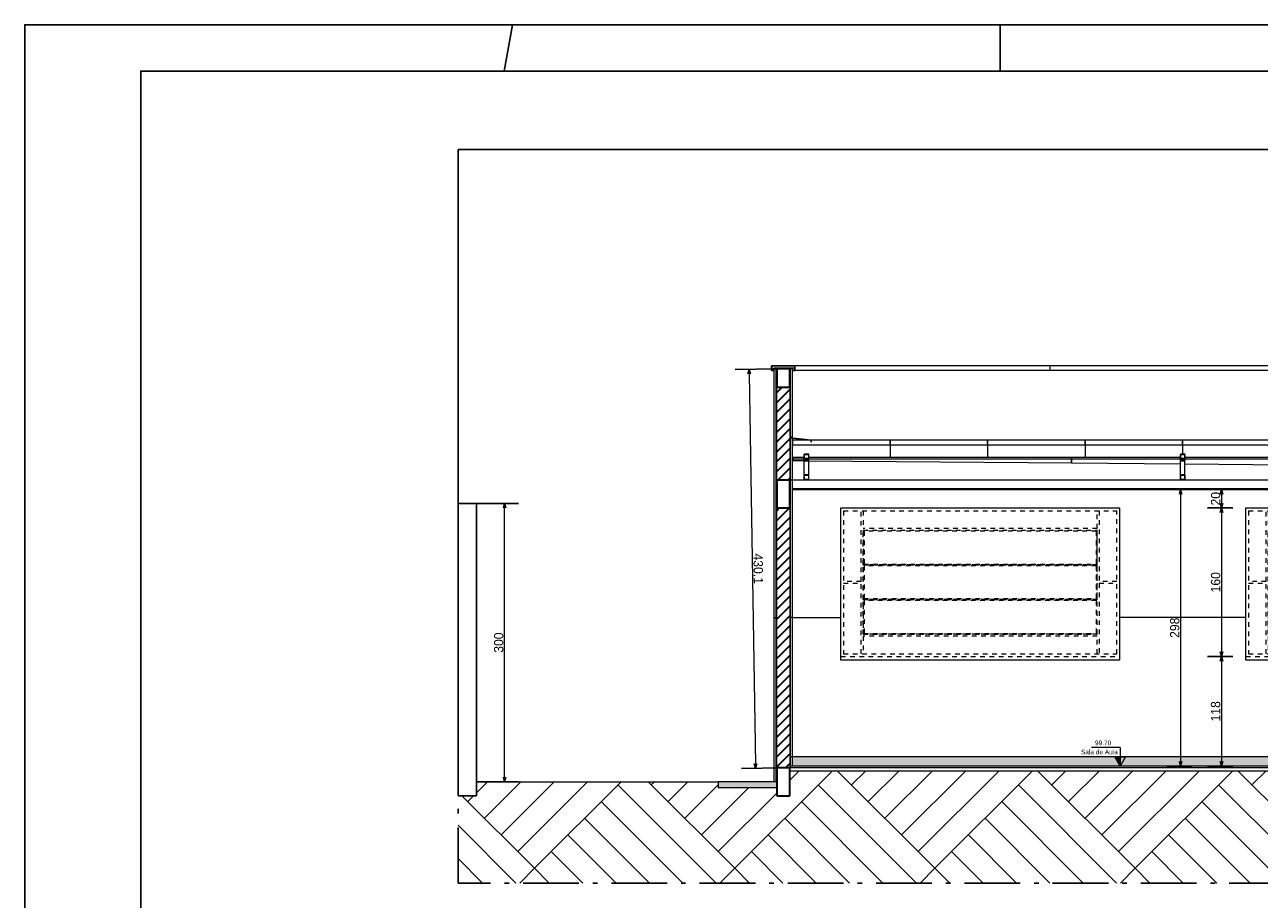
# Model space of a CAD drawing. Header units: millimetres. Extents: x -109 to 627, y -178 to 173.
# Tile 164 of 178: x 249 to 276, y 70 to 89. Entities that reach past the tile are written whole.
import ezdxf

# ---------------------------------------------------------------- set-up
doc = ezdxf.new("R2010")
doc.units = ezdxf.units.MM
doc.linetypes.add('ACAD_ISO10W100', pattern=[18.5, 12, -3, 0.5, -3])
doc.linetypes.add('Traço Curto', pattern=[0.00153, 0.001, -0.00053])
for name, color, linetype, lineweight in [('ARQ - COTA_NÍVEL', 2, 'Continuous', 5), ('ARQ - COTAS', 8, 'Continuous', 5), ('ARQ - ESTRUTURA - CORTE_VIGA', 6, 'Continuous', 35), ('ARQ - ESTRUTURA_VIGA', 3, 'Continuous', 15), ('ARQ - FORRO', 7, 'Continuous', 9), ('ARQ - JANELA', 2, 'Traço Curto', 5), ('ARQ - PAREDE VISTA', 4, 'Continuous', 9), ('ARQ - PAREDES_HACHURA', 9, 'Continuous', 35), ('ARQ - PAREDES_HACHURA_SUPERFICIE', 8, 'Continuous', 9), ('ARQ - PISO', 9, 'Continuous', 5), ('ARQ - PISO_HACHURA', 8, 'Continuous', 40)]:
    doc.layers.add(name, color=color, linetype=linetype, lineweight=lineweight)
doc.styles.add('Arial_2', font='arial.ttf', dxfattribs={"height": 0.15})
doc.styles.add('GULIM', font='Gulim.ttf')
doc.styles.get("Standard").update_dxf_attribs({"font": 'arial.ttf'})
doc.dimstyles.new('GULIM-50', dxfattribs={"dimtxt": 0.2, "dimasz": 0.1, "dimexe": 0.3, "dimexo": 0, "dimgap": 0.025, "dimtad": 1, "dimdec": 1, "dimlfac": 50, "dimzin": 12, "dimdsep": 46, "dimtxsty": 'GULIM', "dimblk": 'OPEN30', "dimcen": 0, "dimclrd": 152, "dimclre": 152, "dimclrt": 152, "dimaunit": 1, "dimadec": 0, "dimazin": 0, "dimtfac": 1.875, "dimtdec": 1, "dimtmove": 2, "dimatfit": 3, "dimldrblk": 'OPEN30', "dimfxl": 0, "dimtolj": 1, "dimtzin": 12, "dimlwd": -1, "dimarcsym": 0})
pattern_1 = [(45, (309.22501, 77.07121), (-0.106066, 0.106066), [])]
pattern_2 = [(50, (309.225, 77.0712), (0.7295975, -0.063934), [0.076, -0.838]), (355, (309.225, 77.0712), (-0.141842, 0.765274), [0.06, -0.67]), (100.451, (309.285, 77.0652), (0.588716, 0.700409), [0.064, -0.712]), (46.184, (309.225, 77.2752), (1.084144, -0.167138), [0.114, -1.258]), (96.636, (309.315, 77.2612), (0.949911, 0.990408), [0.098, -1.068]), (351.184, (309.225, 77.2752), (0.94898, 0.990257), [0.092, -1.006]), (21, (309.327, 77.2232), (0.6071245, -0.409634), [0.076, -0.838]), (326, (309.327, 77.2232), (0.246955, 0.73809), [0.06, -0.67]), (71.451, (309.377, 77.1892), (0.854468, 0.327177), [0.064, -0.712]), (37.5, (309.225, 77.0712), (0.0130863, 0.3377643), [0.034, -0.628, 0.034, -0.648, -0.674]), (37.5, (309.225, 77.0712), (0.0130863, 0.3377643), [-1.344, 0.034, -0.64]), (7.5, (309.225, 77.0712), (0.268029, 0.4004104), [0.034, -0.354, 0.034, -0.614, -0.256]), (7.5, (309.225, 77.0712), (0.268029, 0.4004104), [-1.036, 0.034, -0.224]), (327.5, (308.999, 77.0712), (0.5425395, -0.0231283), [0.034, -0.22, 0.034, -0.758, -1.052]), (327.5, (308.999, 77.0712), (0.5425395, -0.0231283), [-1.046, 0.034, -1.018]), (317.5, (308.897, 77.0712), (0.592899, 0.102327), [0.034, -0.296, 0.034, -0.492, -0.746]), (317.5, (308.897, 77.0712), (0.592899, 0.102327), [-0.856, 0.034, -0.714])]

# ---------------------------------------------------------------- blocks, each defined once
blk = doc.blocks.new('out_ifc-2-Corte 1')
at = {"layer": 'ARQ - ESTRUTURA_VIGA'}
for p, q in [((-26.653, 4.344), (-26.653, 4.375)), ((-26.549, 4.375), (-26.653, 4.375)), ((-26.653, 4.344), (-26.653, 4.375)), ((-26.653, 4.375), (-26.549, 4.375)), ((-26.653, 4.325), (-26.653, 4.344)), ((-26.653, 4.325), (-26.653, 4.344)), ((-26.653, 4.325), (-26.643, 4.325)), ((-26.643, 4.325), (-26.653, 4.325)), ((-26.652, 4.374), (-26.549, 4.374)), ((-26.652, 4.374), (-26.652, 4.344)), ((-26.549, 4.374), (-26.652, 4.374)), ((-26.652, 4.374), (-26.652, 4.344)), ((-26.652, 4.325), (-26.652, 4.344)), ((-26.652, 4.344), (-26.652, 4.325)), ((-26.652, 4.325), (-26.643, 4.325)), ((-26.652, 4.325), (-26.643, 4.325)), ((-26.643, 4.325), (-26.629, 4.325)), ((-26.643, 4.325), (-26.628, 4.325)), ((-26.643, 4.325), (-26.629, 4.325)), ((-26.628, 4.325), (-26.643, 4.325)), ((-26.629, 4.335), (-26.629, 4.35)), ((-26.628, 4.35), (-26.629, 4.35)), ((-26.629, 4.335), (-26.629, 4.35)), ((-26.629, 4.35), (-26.628, 4.35)), ((-26.629, 4.335), (-26.629, 4.325)), ((-26.629, 4.325), (-26.629, 4.335)), ((-26.428, 4.35), (-26.628, 4.35)), ((-26.628, 4.35), (-26.628, 4.35)), ((-26.628, 4.34), (-26.628, 4.35)), ((-26.628, 4.35), (-26.628, 4.35)), ((-26.628, 4.35), (-26.628, 4.34)), ((-26.628, 4.34), (-26.628, 4.325)), ((-26.628, 4.34), (-26.628, 4.325)), ((-26.549, 4.375), (-26.403, 4.375)), ((-26.549, 4.375), (-26.403, 4.375)), ((-26.549, 4.374), (-26.404, 4.374)), ((-26.404, 4.374), (-26.549, 4.374)), ((-26.428, 4.335), (-26.428, 4.35)), ((-26.428, 4.35), (-26.428, 4.35)), ((-26.428, 4.35), (-26.427, 4.35)), ((-26.428, 4.335), (-26.428, 4.35)), ((-26.428, 4.35), (-26.428, 4.35)), ((-26.428, 4.35), (-26.427, 4.35)), ((-26.428, 4.325), (-26.428, 4.335)), ((-26.428, 4.325), (-26.428, 4.335)), ((-26.428, 4.325), (-26.418, 4.325)), ((-26.418, 4.325), (-26.428, 4.325)), ((-26.404, 4.35), (-26.427, 4.35)), ((-26.427, 4.335), (-26.427, 4.35)), ((-26.427, 4.35), (-26.427, 4.335)), ((-26.427, 4.325), (-26.427, 4.335)), ((-26.427, 4.335), (-26.427, 4.325)), ((-26.427, 4.325), (-26.417, 4.325)), ((-26.427, 4.325), (-26.417, 4.325)), ((-26.418, 4.325), (-26.403, 4.325)), ((-26.403, 4.325), (-26.418, 4.325)), ((-26.417, 4.325), (-26.404, 4.325)), ((-26.417, 4.325), (-26.404, 4.325)), ((-26.404, 4.346), (-26.404, 4.374)), ((-26.404, 4.346), (-26.404, 4.374)), ((-26.404, 4.346), (-26.404, 4.325)), ((-26.404, 4.325), (-26.404, 4.346)), ((-23.653, 4.375), (-26.403, 4.375)), ((-26.403, 4.346), (-26.403, 4.375)), ((-26.403, 4.375), (-26.403, 4.346)), ((-26.403, 4.325), (-26.403, 4.346)), ((-26.403, 4.346), (-26.403, 4.325)), ((-23.653, 4.325), (-26.403, 4.325)), ((-23.653, 4.325), (-23.653, 4.375)), ((-23.653, 4.325), (-23.653, 4.375)), ((-20.653, 4.375), (-23.653, 4.375)), ((-20.653, 4.325), (-23.653, 4.325)), ((-26.438, 3.602), (-26.438, 3.61)), ((-26.433, 3.61), (-26.438, 3.61)), ((-26.438, 3.609), (-26.438, 3.61)), ((-26.438, 3.602), (-26.438, 3.61)), ((-26.438, 3.61), (-26.433, 3.61)), ((-26.438, 3.595), (-26.438, 3.602)), ((-26.438, 3.595), (-26.438, 3.602)), ((-26.438, 3.595), (-26.433, 3.595)), ((-26.438, 3.594), (-26.438, 3.595)), ((-26.433, 3.595), (-26.438, 3.595)), ((-26.437, 3.602), (-26.437, 3.609)), ((-26.437, 3.609), (-26.433, 3.609)), ((-26.437, 3.608), (-26.437, 3.609)), ((-26.433, 3.609), (-26.437, 3.609)), ((-26.437, 3.609), (-26.437, 3.602)), ((-26.437, 3.595), (-26.437, 3.602)), ((-26.437, 3.602), (-26.437, 3.595)), ((-26.433, 3.595), (-26.437, 3.595)), ((-26.437, 3.595), (-26.437, 3.594)), ((-26.437, 3.595), (-26.433, 3.595)), ((-26.433, 3.61), (-26.428, 3.61)), ((-26.433, 3.61), (-26.428, 3.61)), ((-26.433, 3.609), (-26.428, 3.609)), ((-26.428, 3.609), (-26.433, 3.609)), ((-26.433, 3.595), (-26.428, 3.595)), ((-26.433, 3.595), (-26.428, 3.595)), ((-26.433, 3.595), (-26.428, 3.595)), ((-26.428, 3.595), (-26.433, 3.595)), ((-26.428, 3.609), (-26.428, 3.61)), ((-26.428, 3.61), (-26.428, 3.61)), ((-26.428, 3.609), (-26.428, 3.61)), ((-26.428, 3.61), (-26.428, 3.61)), ((-26.428, 3.61), (-26.428, 3.609)), ((-26.428, 3.608), (-26.428, 3.609)), ((-26.321, 3.585), (-26.428, 3.595)), ((-26.321, 3.584), (-26.428, 3.595)), ((-26.428, 3.595), (-26.321, 3.585)), ((-26.321, 3.584), (-26.428, 3.595)), ((-26.228, 3.575), (-26.428, 3.575)), ((-26.428, 3.575), (-26.428, 3.524)), ((-26.428, 3.524), (-25.378, 3.524)), ((-26.227, 3.575), (-26.321, 3.585)), ((-26.321, 3.585), (-26.227, 3.575)), ((-26.321, 3.584), (-26.228, 3.575)), ((-26.228, 3.575), (-26.321, 3.584)), ((-26.228, 3.575), (-26.228, 3.565)), ((-26.228, 3.575), (-26.228, 3.574)), ((-26.228, 3.565), (-26.228, 3.575)), ((-25.378, 3.575), (-26.228, 3.575)), ((-26.228, 3.565), (-26.228, 3.555)), ((-26.228, 3.555), (-26.228, 3.565)), ((-26.228, 3.555), (-26.228, 3.555)), ((-26.227, 3.555), (-26.228, 3.555)), ((-26.228, 3.554), (-26.228, 3.555)), ((-26.227, 3.555), (-26.228, 3.555)), ((-26.228, 3.555), (-26.228, 3.555)), ((-26.227, 3.575), (-26.227, 3.566)), ((-26.227, 3.574), (-26.227, 3.575)), ((-26.227, 3.575), (-26.227, 3.566)), ((-26.227, 3.566), (-26.227, 3.555)), ((-26.227, 3.566), (-26.227, 3.555)), ((-26.227, 3.554), (-26.227, 3.555)), ((-25.378, 3.524), (-25.378, 3.575)), ((-24.328, 3.575), (-25.378, 3.575)), ((-25.378, 3.575), (-25.378, 3.524)), ((-25.378, 3.524), (-25.378, 3.39)), ((-25.378, 3.524), (-24.328, 3.524)), ((-25.378, 3.524), (-25.378, 3.39)), ((-24.328, 3.524), (-24.328, 3.575)), ((-23.278, 3.575), (-24.328, 3.575)), ((-24.328, 3.575), (-24.328, 3.524)), ((-24.328, 3.524), (-24.328, 3.39)), ((-24.328, 3.524), (-23.278, 3.524)), ((-24.328, 3.524), (-24.328, 3.39)), ((-23.278, 3.524), (-23.278, 3.575)), ((-22.228, 3.575), (-23.278, 3.575)), ((-23.278, 3.575), (-23.278, 3.524)), ((-23.278, 3.524), (-23.278, 3.39)), ((-23.278, 3.524), (-22.228, 3.524)), ((-23.278, 3.524), (-23.278, 3.39)), ((-22.228, 3.524), (-22.228, 3.575)), ((-21.178, 3.575), (-22.228, 3.575)), ((-22.228, 3.575), (-22.228, 3.524)), ((-22.228, 3.524), (-22.228, 3.423)), ((-22.228, 3.524), (-21.178, 3.524)), ((-22.228, 3.524), (-22.228, 3.423)), ((-26.428, 3.375), (-26.426, 3.375)), ((-26.423, 3.39), (-26.426, 3.39)), ((-26.426, 3.39), (-26.426, 3.373)), ((-26.426, 3.373), (-26.423, 3.373)), ((-26.426, 3.373), (-26.426, 3.355)), ((-26.426, 3.355), (-26.423, 3.355)), ((-26.423, 3.39), (-26.303, 3.39)), ((-26.423, 3.39), (-26.423, 3.373)), ((-26.423, 3.373), (-26.423, 3.39)), ((-26.423, 3.373), (-26.303, 3.373)), ((-26.423, 3.373), (-26.303, 3.373)), ((-26.423, 3.355), (-26.423, 3.373)), ((-26.423, 3.355), (-26.303, 3.354)), ((-26.303, 3.423), (-26.303, 3.373)), ((-26.253, 3.423), (-26.303, 3.423)), ((-26.301, 3.373), (-26.303, 3.373)), ((-26.303, 3.373), (-26.303, 3.351)), ((-26.303, 3.373), (-26.253, 3.373)), ((-26.303, 3.351), (-26.253, 3.351)), ((-26.303, 3.2), (-26.303, 3.351)), ((-26.301, 3.375), (-26.301, 3.421)), ((-26.301, 3.421), (-26.255, 3.421)), ((-26.255, 3.375), (-26.301, 3.375)), ((-26.301, 3.354), (-26.301, 3.373)), ((-26.301, 3.368), (-26.255, 3.368)), ((-26.255, 3.354), (-26.301, 3.354)), ((-26.255, 3.421), (-26.255, 3.375)), ((-26.253, 3.373), (-26.255, 3.373)), ((-26.255, 3.373), (-26.255, 3.354)), ((-26.253, 3.373), (-26.253, 3.423)), ((-26.253, 3.39), (-23.423, 3.39)), ((-26.253, 3.351), (-26.253, 3.373)), ((-26.253, 3.373), (-23.423, 3.373)), ((-26.253, 3.373), (-23.423, 3.373)), ((-26.253, 3.353), (-23.423, 3.329)), ((-26.253, 3.2), (-26.253, 3.351)), ((-23.423, 3.373), (-23.423, 3.39)), ((-23.423, 3.39), (-22.253, 3.39)), ((-23.423, 3.39), (-23.423, 3.373)), ((-23.423, 3.373), (-23.423, 3.373)), ((-23.423, 3.373), (-23.423, 3.329)), ((-23.423, 3.373), (-22.253, 3.373)), ((-23.423, 3.373), (-23.423, 3.373)), ((-23.423, 3.373), (-22.253, 3.373)), ((-23.423, 3.329), (-23.423, 3.373)), ((-23.423, 3.329), (-22.253, 3.319)), ((-22.253, 3.423), (-22.253, 3.373)), ((-22.203, 3.423), (-22.253, 3.423)), ((-22.251, 3.373), (-22.253, 3.373)), ((-22.253, 3.373), (-22.253, 3.351)), ((-22.253, 3.373), (-22.203, 3.373)), ((-22.253, 3.351), (-22.203, 3.351)), ((-22.253, 3.2), (-22.253, 3.351)), ((-22.251, 3.375), (-22.251, 3.421)), ((-22.251, 3.421), (-22.205, 3.421)), ((-22.205, 3.375), (-22.251, 3.375)), ((-22.251, 3.354), (-22.251, 3.373)), ((-22.251, 3.368), (-22.205, 3.368)), ((-22.205, 3.354), (-22.251, 3.354)), ((-22.205, 3.421), (-22.205, 3.375)), ((-22.203, 3.373), (-22.205, 3.373)), ((-22.205, 3.373), (-22.205, 3.354)), ((-22.203, 3.373), (-22.203, 3.423)), ((-22.203, 3.39), (-20.423, 3.39)), ((-22.203, 3.351), (-22.203, 3.373)), ((-22.203, 3.373), (-20.423, 3.373)), ((-22.203, 3.373), (-20.423, 3.373)), ((-22.203, 3.2), (-22.203, 3.351)), ((-26.253, 3.2), (-26.303, 3.2)), ((-26.303, 3.2), (-26.303, 3.15)), ((-26.301, 3.152), (-26.301, 3.198)), ((-26.301, 3.198), (-26.255, 3.198)), ((-26.255, 3.198), (-26.255, 3.152)), ((-26.253, 3.15), (-26.253, 3.2)), ((-22.203, 3.2), (-22.253, 3.2)), ((-22.253, 3.2), (-22.253, 3.15)), ((-22.251, 3.152), (-22.251, 3.198)), ((-22.251, 3.198), (-22.205, 3.198)), ((-22.205, 3.198), (-22.205, 3.152)), ((-22.203, 3.319), (-20.423, 3.304)), ((-22.203, 3.15), (-22.203, 3.2)), ((-26.303, 3.15), (-26.253, 3.15)), ((-26.255, 3.152), (-26.301, 3.152)), ((-22.253, 3.15), (-22.203, 3.15)), ((-22.205, 3.152), (-22.251, 3.152))]:
    blk.add_line(p, q, dxfattribs=at)
blk = doc.blocks.new('JANELA BASCULANTE PRÁTICA DE REVIT - JANELA AÇO E VIDRO BASCULANTE 300X150-6308812-Corte 1')
at = {"layer": 'ARQ - JANELA'}
for p, q in [((-25.908, 1.663), (-25.908, 2.843)), ((-25.878, 2.813), (-22.938, 2.813)), ((-25.878, 2.813), (-25.878, 1.273)), ((-25.688, 2.053), (-25.688, 2.813)), ((-25.668, 2.813), (-25.668, 2.623)), ((-23.148, 2.623), (-23.148, 2.813)), ((-23.128, 2.813), (-23.128, 2.053)), ((-22.938, 1.273), (-22.938, 2.813)), ((-23.148, 2.623), (-25.668, 2.623)), ((-25.668, 2.603), (-23.148, 2.603)), ((-25.668, 2.23), (-25.668, 2.603)), ((-25.668, 2.603), (-25.668, 1.483)), ((-25.668, 2.603), (-23.148, 2.603)), ((-25.658, 2.593), (-25.658, 2.24)), ((-23.158, 2.593), (-25.658, 2.593)), ((-23.158, 2.593), (-23.158, 2.24)), ((-23.148, 2.23), (-23.148, 2.603)), ((-23.148, 1.483), (-23.148, 2.603)), ((-23.148, 2.23), (-25.668, 2.23)), ((-25.668, 2.23), (-23.148, 2.23)), ((-25.668, 1.857), (-25.668, 2.23)), ((-25.658, 2.24), (-23.158, 2.24)), ((-25.658, 2.22), (-25.658, 1.867)), ((-23.158, 2.22), (-25.658, 2.22)), ((-23.158, 2.22), (-23.158, 1.867)), ((-23.148, 1.857), (-23.148, 2.23)), ((-25.688, 2.053), (-25.878, 2.053)), ((-25.878, 2.033), (-25.688, 2.033)), ((-25.688, 1.273), (-25.688, 2.033)), ((-22.938, 2.053), (-23.128, 2.053)), ((-23.128, 2.033), (-23.128, 1.273)), ((-23.128, 2.033), (-22.938, 2.033)), ((-25.658, 1.867), (-23.158, 1.867)), ((-23.148, 1.857), (-25.668, 1.857)), ((-25.668, 1.857), (-23.148, 1.857)), ((-25.668, 1.483), (-25.668, 1.857)), ((-25.658, 1.847), (-25.658, 1.493)), ((-23.158, 1.847), (-25.658, 1.847)), ((-23.158, 1.847), (-23.158, 1.493)), ((-23.148, 1.483), (-23.148, 1.857)), ((-23.148, 1.483), (-25.668, 1.483)), ((-25.668, 1.483), (-23.148, 1.483)), ((-25.668, 1.463), (-25.668, 1.273)), ((-23.148, 1.463), (-25.668, 1.463)), ((-25.658, 1.493), (-23.158, 1.493)), ((-23.148, 1.273), (-23.148, 1.463)), ((-25.908, 1.243), (-22.908, 1.243)), ((-25.878, 1.273), (-22.938, 1.273))]:
    blk.add_line(p, q, dxfattribs=at)
blk = doc.blocks.new('_Open30')
at = {"color": 0, "linetype": 'ByBlock', "lineweight": -2}
for p, q in [((-1, 0.27), (0, 0)), ((0, 0), (-1, -0.27)), ((0, 0), (-1, 0))]:
    blk.add_line(p, q, dxfattribs=at)
blk = doc.blocks.new('*D159')
at = {"layer": 'ARQ - COTAS', "color": 152, "lineweight": -2, "transparency": 16777216}
for p, q in [((275.415, 79.088), (274.875, 79.088)), ((275.415, 78.688), (274.875, 78.688))]:
    blk.add_line(p, q, dxfattribs=at)
at = {"layer": 'ARQ - COTAS', "color": 152, "transparency": 16777216}
blk.add_line((275.175, 78.988), (275.175, 78.788), dxfattribs=at)
at = {"layer": 'Defpoints', "color": 0, "transparency": 16777216}
for p in [(275.415, 79.088), (275.175, 78.688), (275.415, 78.688)]:
    blk.add_point(p, dxfattribs=at)
at = {"layer": 'ARQ - COTAS', "color": 152, "transparency": 16777216, "xscale": 0.1, "yscale": 0.1, "zscale": 0.1}
for p, rotation in [((275.175, 79.088), 90), ((275.175, 78.688), 270)]:
    blk.add_blockref('_Open30', p, dxfattribs=dict(at, rotation=rotation))
at = {"layer": 'ARQ - COTAS', "color": 152, "transparency": 16777216, "insert": (275.048, 78.888), "char_height": 0.2, "width": 0.32397, "attachment_point": 5, "rotation": 90, "style": 'GULIM'}
blk.add_mtext('\\A1;20', dxfattribs=at)
blk = doc.blocks.new('*D160')
at = {"layer": 'ARQ - COTAS', "color": 152, "lineweight": -2, "transparency": 16777216}
for p, q in [((275.415, 78.688), (274.875, 78.688)), ((275.415, 75.488), (274.875, 75.488))]:
    blk.add_line(p, q, dxfattribs=at)
at = {"layer": 'ARQ - COTAS', "color": 152, "transparency": 16777216}
blk.add_line((275.175, 78.588), (275.175, 75.588), dxfattribs=at)
at = {"layer": 'Defpoints', "color": 0, "transparency": 16777216}
for p in [(275.415, 78.688), (275.175, 75.488), (275.415, 75.488)]:
    blk.add_point(p, dxfattribs=at)
at = {"layer": 'ARQ - COTAS', "color": 152, "transparency": 16777216, "xscale": 0.1, "yscale": 0.1, "zscale": 0.1}
for p, rotation in [((275.175, 78.688), 90), ((275.175, 75.488), 270)]:
    blk.add_blockref('_Open30', p, dxfattribs=dict(at, rotation=rotation))
at = {"layer": 'ARQ - COTAS', "color": 152, "transparency": 16777216, "insert": (275.047, 77.088), "char_height": 0.2, "width": 0.32397, "attachment_point": 5, "rotation": 90, "style": 'GULIM'}
blk.add_mtext('\\A1;160', dxfattribs=at)
blk = doc.blocks.new('*D161')
at = {"layer": 'ARQ - COTAS', "color": 152, "lineweight": -2, "transparency": 16777216}
for p, q in [((275.415, 75.488), (274.875, 75.488)), ((275.415, 73.128), (274.875, 73.128))]:
    blk.add_line(p, q, dxfattribs=at)
at = {"layer": 'ARQ - COTAS', "color": 152, "transparency": 16777216}
blk.add_line((275.175, 75.388), (275.175, 73.228), dxfattribs=at)
at = {"layer": 'Defpoints', "color": 0, "transparency": 16777216}
for p in [(275.415, 75.488), (275.175, 73.128), (275.415, 73.128)]:
    blk.add_point(p, dxfattribs=at)
at = {"layer": 'ARQ - COTAS', "color": 152, "transparency": 16777216, "xscale": 0.1, "yscale": 0.1, "zscale": 0.1}
for p, rotation in [((275.175, 75.488), 90), ((275.175, 73.128), 270)]:
    blk.add_blockref('_Open30', p, dxfattribs=dict(at, rotation=rotation))
at = {"layer": 'ARQ - COTAS', "color": 152, "transparency": 16777216, "insert": (275.047, 74.308), "char_height": 0.2, "width": 0.32397, "attachment_point": 5, "rotation": 90, "style": 'GULIM'}
blk.add_mtext('\\A1;118', dxfattribs=at)
blk = doc.blocks.new('*D162')
at = {"layer": 'ARQ - COTAS', "color": 152, "lineweight": -2, "transparency": 16777216}
for p, q in [((274.534, 79.088), (273.994, 79.088)), ((274.534, 73.128), (273.994, 73.128))]:
    blk.add_line(p, q, dxfattribs=at)
at = {"layer": 'ARQ - COTAS', "color": 152, "transparency": 16777216}
blk.add_line((274.294, 78.988), (274.294, 73.228), dxfattribs=at)
at = {"layer": 'Defpoints', "color": 0, "transparency": 16777216}
for p in [(274.534, 79.088), (274.294, 73.128), (274.534, 73.128)]:
    blk.add_point(p, dxfattribs=at)
at = {"layer": 'ARQ - COTAS', "color": 152, "transparency": 16777216, "xscale": 0.1, "yscale": 0.1, "zscale": 0.1}
for p, rotation in [((274.294, 79.088), 90), ((274.294, 73.128), 270)]:
    blk.add_blockref('_Open30', p, dxfattribs=dict(at, rotation=rotation))
at = {"layer": 'ARQ - COTAS', "color": 152, "transparency": 16777216, "insert": (274.166, 76.108), "char_height": 0.2, "width": 0.32397, "attachment_point": 5, "rotation": 90, "style": 'GULIM'}
blk.add_mtext('\\A1;298', dxfattribs=at)
blk = doc.blocks.new('Elevações de ponto - Cota de Nível 1-5501281-Corte 1')
at = {"layer": 'ARQ - COTA_NÍVEL'}
blk.add_hatch(color=256, dxfattribs=at).paths.add_polyline_path([(17.03, 0.096), (16.914, -0.105), (16.914, 0.096)], flags=0)
for p, q in [((16.914, 0.297), (16.914, 0.096)), ((16.914, 0.297), (17.53, 0.297)), ((16.803, 0.096), (16.914, -0.105)), ((16.914, 0.096), (16.803, 0.096)), ((17.03, 0.096), (16.914, 0.096)), ((16.914, 0.096), (16.914, -0.105)), ((16.914, -0.105), (17.03, 0.096))]:
    blk.add_line(p, q, dxfattribs=at)
blk = doc.blocks.new('*D982')
at = {"layer": 'ARQ - COTAS', "color": 152, "lineweight": -2, "transparency": 16777216}
for p, q in [((259.137, 78.788), (260.039, 78.788)), ((259.137, 72.788), (260.039, 72.788))]:
    blk.add_line(p, q, dxfattribs=at)
at = {"layer": 'ARQ - COTAS', "color": 152, "transparency": 16777216}
blk.add_line((259.739, 72.888), (259.739, 78.688), dxfattribs=at)
at = {"layer": 'Defpoints', "color": 0, "transparency": 16777216}
for p in [(259.137, 78.788), (259.739, 78.788), (259.137, 72.788)]:
    blk.add_point(p, dxfattribs=at)
at = {"layer": 'ARQ - COTAS', "color": 152, "transparency": 16777216, "xscale": 0.1, "yscale": 0.1, "zscale": 0.1}
for p, rotation in [((259.739, 78.788), 90), ((259.739, 72.788), 270)]:
    blk.add_blockref('_Open30', p, dxfattribs=dict(at, rotation=rotation))
at = {"layer": 'ARQ - COTAS', "color": 152, "transparency": 16777216, "insert": (259.612, 75.788), "char_height": 0.2, "attachment_point": 5, "rotation": 90, "style": 'GULIM'}
blk.add_mtext('\\A1;300', dxfattribs=at)
blk = doc.blocks.new('*D992')
at = {"layer": 'ARQ - COTAS', "color": 152, "lineweight": -2, "transparency": 16777216}
for p, q in [((265.597, 81.688), (264.701, 81.674)), ((265.737, 73.088), (264.841, 73.074))]:
    blk.add_line(p, q, dxfattribs=at)
at = {"layer": 'ARQ - COTAS', "color": 152, "transparency": 16777216}
blk.add_line((265.002, 81.578), (265.139, 73.178), dxfattribs=at)
at = {"layer": 'Defpoints', "color": 0, "transparency": 16777216}
for p in [(265.597, 81.688), (265.141, 73.078), (265.737, 73.088)]:
    blk.add_point(p, dxfattribs=at)
at = {"layer": 'ARQ - COTAS', "color": 152, "transparency": 16777216, "xscale": 0.1, "yscale": 0.1, "zscale": 0.1}
for p, rotation in [((265.001, 81.678), 90.93263961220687), ((265.141, 73.078), 270.9326396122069)]:
    blk.add_blockref('_Open30', p, dxfattribs=dict(at, rotation=rotation))
at = {"layer": 'ARQ - COTAS', "color": 152, "transparency": 16777216, "insert": (265.199, 77.38), "char_height": 0.2, "attachment_point": 5, "rotation": 270.9326, "style": 'GULIM'}
blk.add_mtext('\\A1;430.1', dxfattribs=at)

msp = doc.modelspace()

# ---------------------------------------------------------------- hatches: boundary and pattern name
h = msp.add_hatch()
h.set_pattern_fill('AR-PARQ1', color=34, scale=0.01, angle=45)
h.set_pattern_definition([(135, (-121.1007, -30.374), (-4.310523, 0), [3.048, -3.048]), (135, (-120.7415, -30.0147), (-4.310523, 0), [3.048, -3.048]), (135, (-120.3823, -29.6555), (-4.310523, 0), [3.048, -3.048]), (135, (-120.023, -29.2963), (-4.310523, 0), [3.048, -3.048]), (135, (-119.664, -28.937), (-4.310523, 0), [3.048, -3.048]), (135, (-119.3047, -28.578), (-4.310523, 0), [3.048, -3.048]), (135, (-118.9455, -28.2187), (-4.310523, 0), [3.048, -3.048]), (45, (-123.256, -28.2187), (4.310523, 0), [3.048, -3.048]), (45, (-123.6152, -27.8595), (4.310523, 0), [3.048, -3.048]), (45, (-123.9744, -27.5003), (4.310523, 0), [3.048, -3.048]), (45, (-124.3336, -27.141), (4.310523, 0), [3.048, -3.048]), (45, (-124.6928, -26.782), (4.310523, 0), [3.048, -3.048]), (45, (-125.052, -26.4226), (4.310523, 0), [3.048, -3.048]), (45, (-125.4113, -26.0634), (4.310523, 0), [3.048, -3.048])])
h.paths.add_polyline_path([(360.13716, 74.6081), (359.13716, 74.6081), (359.13716, 72.4881), (358.73716, 72.4881), (358.73716, 72.6681), (352.27716, 72.6681), (352.27716, 72.4881), (351.99716, 72.4881), (351.99716, 73.0281), (335.07716, 73.0281), (335.07716, 72.4881), (334.79716, 72.4881), (334.79716, 73.0881), (334.67716, 73.0881), (334.67716, 72.4881), (334.39716, 72.4881), (334.39716, 73.0281), (317.47716, 73.0281), (317.47716, 72.4881), (317.19716, 72.4881), (317.19716, 73.0281), (308.87716, 73.0281), (308.87716, 72.4881), (308.59716, 72.4881), (308.59716, 73.0281), (300.27716, 73.0281), (300.27716, 72.4881), (299.99716, 72.4881), (299.99716, 73.0281), (283.07716, 73.0281), (283.07716, 72.4881), (282.79716, 72.4881), (282.79716, 73.0281), (265.87716, 73.0281), (265.87716, 72.4881), (265.59716, 72.4881), (265.59716, 72.6681), (264.33716, 72.6681), (264.33716, 72.7881), (259.13716, 72.7881), (259.13716, 72.4881), (258.73716, 72.4881), (258.73716, 70.6081), (360.13716, 70.6081)])
at = {"layer": 'ARQ - PAREDES_HACHURA'}
for points in [[(265.59716, 76.3281), (265.59716, 81.6881), (265.57716, 81.6881), (265.57716, 76.3281)], [(265.89716, 79.2881), (265.89716, 81.6881), (265.87716, 81.6881), (265.87716, 79.2881)], [(265.89716, 76.3281), (265.89716, 79.2881), (265.87716, 79.2881), (265.87716, 76.3281)], [(265.57716, 72.7881), (265.59716, 72.7881), (265.59716, 76.3281), (265.57716, 76.3281), (265.57716, 73.78649)], [(265.87716, 73.3281), (265.89716, 73.3281), (265.89716, 76.3281), (265.87716, 76.3281), (265.87716, 73.78649)], [(265.87716, 73.1281), (265.89716, 73.1281), (265.89716, 73.3281), (265.87716, 73.3281)]]:
    msp.add_hatch(color=256, dxfattribs=at).paths.add_polyline_path(points, flags=0)
h = msp.add_hatch(dxfattribs=at)
h.set_pattern_fill('FP_4', color=256, scale=2, style=0, pattern_type=2)
h.set_pattern_definition(pattern_1)
h.paths.add_polyline_path([(265.87716, 79.2881), (265.87716, 81.2881), (265.59716, 81.2881), (265.59716, 79.2881)], flags=0)
h = msp.add_hatch(dxfattribs=at)
h.set_pattern_fill('FP_4', color=256, scale=2, style=0, pattern_type=2)
h.set_pattern_definition(pattern_1)
h.paths.add_polyline_path([(265.59716, 73.0881), (265.87716, 73.0881), (265.87716, 78.6881), (265.59716, 78.6881), (265.59716, 73.78649)], flags=0)
at = {"layer": 'ARQ - PAREDES_HACHURA_SUPERFICIE'}
h = msp.add_hatch(dxfattribs=at)
h.set_pattern_fill('FP_5', color=256, scale=2, style=0, pattern_type=2)
h.set_pattern_definition(pattern_2)
h.paths.add_polyline_path([(280.07119, 73.1281), (282.73716, 73.1281), (282.73716, 73.3281), (265.93716, 73.3281), (265.93716, 73.1281), (274.13879, 73.1281)], flags=0)
at = {"layer": 'ARQ - PISO_HACHURA'}
h = msp.add_hatch(dxfattribs=at)
h.set_pattern_fill('FP_5', color=256, scale=2, style=0, pattern_type=2)
h.set_pattern_definition(pattern_2)
h.paths.add_polyline_path([(352.27716, 72.6681), (357.19229, 72.6681), (357.19229, 72.7881), (352.27716, 72.7881)], flags=0)
h.paths.add_polyline_path([(264.33716, 72.6681), (265.59716, 72.6681), (265.59716, 72.7881), (264.33716, 72.7881)], flags=0)

# ---------------------------------------------------------------- linework, layer by layer
at = {"color": 1}
for p, q in [((259.73038, 88.1), (259.90715, 89.1)), ((270.40715, 89.1), (270.40715, 88.1))]:
    msp.add_line(p, q, dxfattribs=at)
at = {"color": 2}
for p, q in [((359.13716, 86.4081), (258.73716, 86.4081)), ((258.73716, 86.4081), (258.73716, 78.7881))]:
    msp.add_line(p, q, dxfattribs=at)
for p, q in [((258.73716, 78.7881), (258.73716, 72.4881)), ((258.73716, 78.7881), (259.13716, 78.7881)), ((259.13716, 78.7881), (259.13716, 72.4881)), ((259.13716, 72.4881), (258.73716, 72.4881))]:
    msp.add_line(p, q)
msp.add_lwpolyline([(249.40715, 0), (399.90715, 0), (399.90715, 89.1), (249.40715, 89.1)], close=True, dxfattribs=at)
at = {"color": 6}
msp.add_lwpolyline([(251.90715, 1), (398.90715, 1), (398.90715, 88.1), (251.90715, 88.1)], close=True, dxfattribs=at)
at = {"color": 2, "linetype": 'ACAD_ISO10W100', "ltscale": 0.1}
msp.add_lwpolyline([(359.13716, 74.6081), (360.13716, 74.6081), (360.13716, 70.6081), (258.73716, 70.6081), (258.73716, 72.4881)], dxfattribs=at)
at = {"layer": 'ARQ - ESTRUTURA - CORTE_VIGA'}
for p, q in [((265.87716, 81.6881), (265.59716, 81.6881)), ((265.59716, 81.6881), (265.59716, 81.2881)), ((265.87716, 81.2881), (265.87716, 81.6881)), ((265.59716, 81.2881), (265.87716, 81.2881)), ((265.87716, 79.2881), (265.59716, 79.2881)), ((265.59716, 79.2881), (265.59716, 78.6881)), ((265.87716, 78.6881), (265.87716, 79.2881)), ((265.59716, 78.6881), (265.87716, 78.6881)), ((265.87716, 73.0881), (265.59716, 73.0881)), ((265.59716, 73.0881), (265.59716, 72.4881)), ((265.87716, 72.4881), (265.87716, 73.0881)), ((265.59716, 72.4881), (265.87716, 72.4881))]:
    msp.add_line(p, q, dxfattribs=at)
at = {"layer": 'ARQ - FORRO'}
for p, q in [((282.73716, 79.0981), (265.93716, 79.0981)), ((265.93716, 79.0881), (282.73716, 79.0881))]:
    msp.add_line(p, q, dxfattribs=at)
at = {"layer": 'ARQ - PAREDE VISTA'}
for p, q in [((265.53716, 81.6881), (265.53716, 72.7881)), ((265.59716, 81.6881), (265.53716, 81.6881)), ((265.57716, 81.6881), (265.57716, 72.7881)), ((265.59716, 72.7881), (265.59716, 81.6881)), ((265.93716, 81.6881), (265.87716, 81.6881)), ((265.87716, 81.6881), (265.87716, 73.1281)), ((265.89716, 73.1281), (265.89716, 81.6881)), ((265.93716, 73.1281), (265.93716, 81.6881)), ((265.87716, 81.2881), (265.59716, 81.2881)), ((265.93716, 79.2881), (265.59716, 79.2881)), ((282.73716, 79.2881), (265.93716, 79.2881)), ((265.87716, 78.6881), (265.59716, 78.6881)), ((266.97667, 76.3281), (266.97667, 78.6881)), ((266.97667, 78.6881), (272.97725, 78.6881)), ((272.97725, 78.6881), (272.97725, 76.3281)), ((275.69657, 76.3281), (275.69657, 78.6881)), ((275.69657, 78.6881), (281.69716, 78.6881)), ((265.53716, 76.3281), (265.59716, 76.3281)), ((265.93716, 76.3281), (265.87716, 76.3281)), ((266.97716, 75.4081), (266.97716, 76.3281)), ((272.97716, 76.3281), (272.97716, 75.4081)), ((275.69716, 75.4081), (275.69716, 76.3281)), ((272.97716, 75.4081), (266.97716, 75.4081)), ((281.69716, 75.4081), (275.69716, 75.4081)), ((265.93716, 73.3281), (265.87716, 73.3281)), ((282.73716, 73.3281), (265.93716, 73.3281)), ((265.59716, 73.0881), (265.87716, 73.0881)), ((259.13716, 72.7881), (264.33716, 72.7881))]:
    msp.add_line(p, q, dxfattribs=at)
at = {"layer": 'ARQ - PAREDE VISTA', "color": 1}
for p, q in [((265.93716, 76.3281), (266.97716, 76.3281)), ((275.69716, 76.3281), (272.97716, 76.3281))]:
    msp.add_line(p, q, dxfattribs=at)
at = {"layer": 'ARQ - PISO'}
for p, q in [((265.87716, 73.1281), (265.87716, 73.0281)), ((282.79716, 73.1281), (265.87716, 73.1281)), ((282.79716, 73.0881), (265.87716, 73.0881)), ((265.87716, 73.0281), (282.79716, 73.0281)), ((265.59716, 72.7881), (264.33716, 72.7881)), ((264.33716, 72.7881), (264.33716, 72.6681)), ((264.33716, 72.6681), (265.59716, 72.6681)), ((265.59716, 72.6681), (265.59716, 72.7881))]:
    msp.add_line(p, q, dxfattribs=at)

# ---------------------------------------------------------------- block references
at = {"xscale": 2, "yscale": 2, "zscale": 2}
msp.add_blockref('out_ifc-2-Corte 1', (318.79301, 73.00121), dxfattribs=at)
at = {"layer": 'ARQ - COTA_NÍVEL', "extrusion": (0, 0, -1)}
msp.add_blockref('Elevações de ponto - Cota de Nível 1-5501281-Corte 1', (-289.90606, 73.23335), dxfattribs=at)
at = {"layer": 'ARQ - JANELA', "xscale": 2, "yscale": 2, "zscale": 2}
for p in [(318.79301, 73.00121), (327.51301, 73.00121)]:
    msp.add_blockref('JANELA BASCULANTE PRÁTICA DE REVIT - JANELA AÇO E VIDRO BASCULANTE 300X150-6308812-Corte 1', p, dxfattribs=at)

# ---------------------------------------------------------------- texts
at = {"color": 2}
msp.add_text('Sala de Aula', height=0.1, dxfattribs=at).set_placement((272.14878, 73.38178))
at = {"layer": 'ARQ - COTA_NÍVEL', "insert": (272.45039, 73.6787), "char_height": 0.1, "width": 0.3807449, "attachment_point": 1, "line_spacing_factor": 0.941778, "style": 'Arial_2'}
msp.add_mtext('99.70', dxfattribs=at)

# ---------------------------------------------------------------- dimensions: what is measured, and where the dimension line sits
at = {"layer": 'ARQ - COTAS'}
for p1, p2, distance, picture, middle in [((265.59716, 81.6881), (265.73716, 73.0881), -0.59639, '*D992', (265.19862, 77.38047)), ((259.13716, 72.7881), (259.13716, 78.7881), -0.60195, '*D982', (259.61158, 75.7881))]:
    dim = msp.add_aligned_dim(p1=p1, p2=p2, distance=distance, dimstyle='GULIM-50', dxfattribs=at)
    dim.commit()
    dim.dimension.update_dxf_attribs({"geometry": picture, "text_midpoint": middle})
for base, p1, p2, picture, middle in [((274.29387, 73.1281), (274.53387, 79.0881), (274.53387, 73.1281), '*D162', (274.16634, 76.1081)), ((275.17525, 78.6881), (275.41525, 79.0881), (275.41525, 78.6881), '*D159', (275.04772, 78.8881)), ((275.17525, 75.4881), (275.41525, 78.6881), (275.41525, 75.4881), '*D160', (275.04745, 77.0881)), ((275.17525, 73.1281), (275.41525, 75.4881), (275.41525, 73.1281), '*D161', (275.04745, 74.3081))]:
    dim = msp.add_linear_dim(base=base, p1=p1, p2=p2, angle=90, dimstyle='GULIM-50', dxfattribs=at)
    dim.commit()
    dim.dimension.update_dxf_attribs({"geometry": picture, "text_midpoint": middle})

doc.saveas('drawing.dxf')
